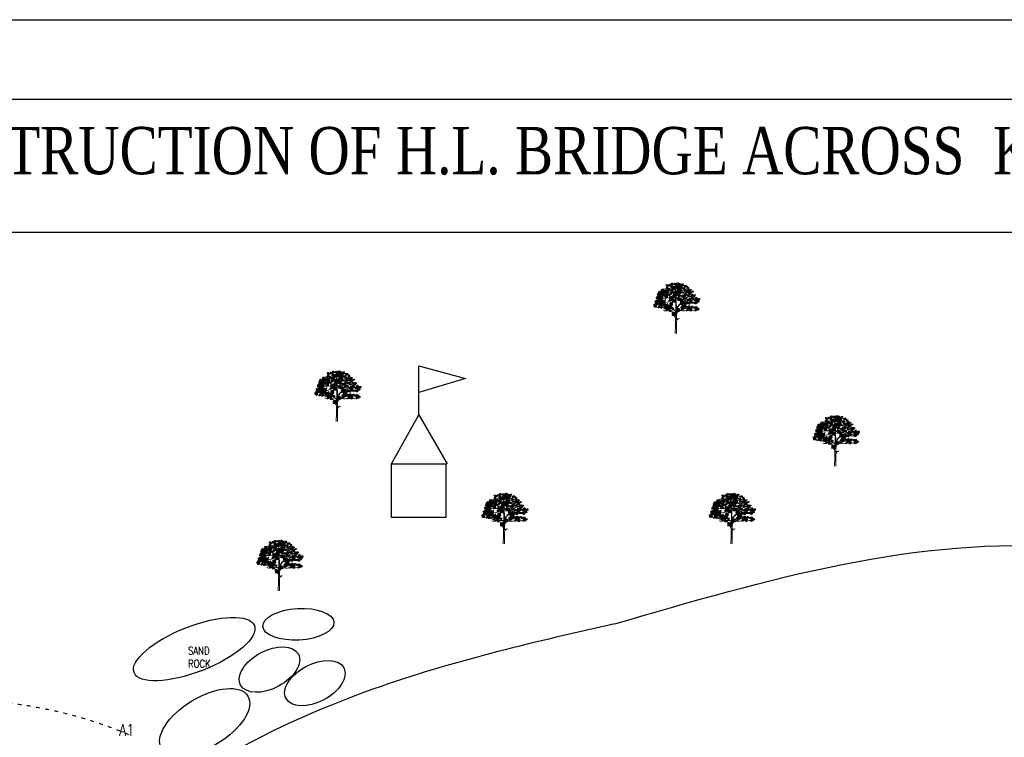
# Model space of a CAD drawing. Header units: metres. Extents: x 216814 to 266878, y -25598 to 10014.
# Tile 4 of 6: x 233265 to 245946, y -7116 to 2128. Entities that reach past the tile are written whole.
import ezdxf

# ---------------------------------------------------------------- set-up
doc = ezdxf.new("R2010")
doc.units = ezdxf.units.M
doc.header["$LTSCALE"] = 4
doc.linetypes.add('ACAD_ISO03W100', pattern=[30, 12, -18])
doc.layers.add('BLOCK', color=7, linetype='Continuous')
doc.styles.get("Standard").update_dxf_attribs({"font": 'romans.shx', "width": 0.8})

# ---------------------------------------------------------------- blocks, each defined once
blk = doc.blocks.new('TREE 34')
at = {"lineweight": 0}
for p, q in [((-0.6, 128.7), (-0.2, 155.6)), ((-1.4, 69), (-1.1, 82.5)), ((-0.5, 90.1), (-0.5, 116.2)), ((2.1, 55.8), (2.4, 94.5)), ((-1.6, 33.9), (-1.6, 59.8)), ((1.9, 37.9), (2, 47.6)), ((-2.8, -0.3), (-1.6, 33.9)), ((2.2, 0), (1.9, 37.9))]:
    blk.add_line(p, q, dxfattribs=at)
for centre, radius, start, end in [((-15.7, 203.5), 11.7, 235.5241, 320.3766), ((-15.5, 223.7), 27.1, 264.5916, 280.8658), ((-8.5, 199.8), 7.45, 243.8703, 326.2918), ((-8.4, 190.4), 7.88, 356.247, 72.2802), ((24.4, 175.7), 27.9, 133.1686, 189.9915), ((7, 211.6), 18.9, 258.1214, 304.5177), ((75.1, 91.3), 125.5, 121.2428, 124.6134), ((-59.8, 172.2), 18, 263.107, 325.9307), ((-45.9, 188.5), 14.4, 256.0893, 299.6309), ((-36.6, 194.5), 28.8, 245.3989, 290.842), ((-22.6, 203.7), 43.8, 240.8903, 299.1097), ((-38.4, 181.5), 12.3, 251.0161, 304.1863), ((-33.6, 193.7), 17.8, 242.9381, 301.838), ((-35.8, 208.3), 22.5, 266.11, 297.8626), ((-28.2, 179), 10.1, 237.0696, 318.7583), ((-21.3, 185.6), 13, 262.0394, 317.0655), ((-21.8, 144.8), 34.6, 64.7334, 87.901), ((27, 208.5), 45.6, 203.6553, 218.6919), ((-38.4, 156.1), 38.2, 359.1704, 38.6919), ((3, 204.4), 26.2, 257.7547, 296.5735), ((1.7, 159.8), 1, 79.3624, 180.5508), ((4990.7, 207.8), 4990.2, 180.5508, 181.04), ((16.5, 324.8), 164.7, 264.8992, 284.6328), ((26.4, 203.2), 31.9, 228.6482, 302.6303), ((15.1, 206), 30, 257.586, 302.5526), ((20, 209.3), 18.6, 245.4775, 305.7309), ((30.5, 222.5), 33.8, 255.5242, 288.8017), ((25.8, 204.2), 27.5, 267.49, 293.1373), ((-73.1, 144.6), 30.3, 244.2389, 286.556), ((-73.4, 152.1), 14, 250.2021, 308.7323), ((-67.8, 150), 19.9, 241.0091, 317.7336), ((-68.7, 165.5), 14, 250.2021, 308.7323), ((-63.1, 163.4), 19.9, 241.0091, 317.7336), ((-63.9, 137), 14, 250.2021, 308.7323), ((-58.3, 134.9), 19.9, 241.0091, 317.7336), ((-64.5, 158.8), 18, 263.107, 325.9307), ((-23.6, -97.5), 237.5, 88.4811, 99.2176), ((-55, 143.6), 18, 263.107, 325.9307), ((-42.5, 124.4), 29.6, 31.6187, 118.9747), ((-48.8, 193.2), 71.6, 267.3608, 303.8405), ((-41.5, 128.3), 14, 249.4854, 312.3715), ((-25.7, 116.2), 25.1, 0, 70.5263), ((-21.3, 117.8), 21.5, 29.0709, 70.3281), ((-1.6, 128.7), 1, 209.0709, 359.1704), ((6.2, 135), 5.73, 78.4569, 158.8398), ((190.5, 120.6), 189.2, 181.04, 185.5818), ((67.7, 59.4), 76.5, 111.4616, 146.3488), ((76.1, 51.2), 86.9, 108.76, 145.8766), ((21, 256), 116.2, 263.2467, 294.7656), ((30.3, 151.4), 18.2, 225.9442, 297.7811), ((43.9, 56.2), 67.6, 83.0751, 106.8733), ((55.3, 252.7), 120.1, 266.337, 283.2582), ((6.3, 256.8), 130.2, 288.76, 301.7673), ((65.2, 170.7), 51.7, 252.5261, 285.0848), ((58.8, 178.6), 55.7, 263.0751, 293.5339), ((73.4, 159.3), 36.7, 259.2798, 284.9662), ((86.2, 174.6), 43.5, 252.6896, 283.3881), ((84.7, 157.3), 21.6, 259.7355, 296.7827), ((-87, 137.3), 26.4, 267.7759, 297.7522), ((-69.2, 134), 31.3, 247.3071, 292.6929), ((-21.4, 142.4), 50.6, 218.9418, 279.8704), ((-36.7, 123.3), 18.4, 228.8435, 297.2433), ((-41.5, 104.6), 15.2, 241.7414, 306.739), ((-43.2, 120.9), 17.9, 260.731, 293.5265), ((-32.3, 119.7), 20.6, 247.0935, 300.6415), ((50.8, 200.5), 122.7, 226.6821, 242.0096), ((-11.5, 79.7), 13.4, 46.1212, 111.7519), ((-13, 66.8), 17.2, 45.7581, 94.2425), ((-11, 82.7), 10, 358.6496, 99.8704), ((-1.5, 90.1), 1, 226.1212, 0), ((3.2, 102.3), 1, 185.5818, 326.3488), ((16.9, 73.6), 14.7, 111.7868, 179.117), ((12.4, 94.4), 10, 145.8766, 179.4444), ((-21.3, 169.1), 88.2, 291.7868, 315.3595), ((27.3, 127.1), 38.3, 255.9668, 302.2234), ((34.5, 143.4), 44.9, 268.673, 289.9235), ((41.5, 115.2), 25.7, 267.4743, 305.5512), ((55.5, 119.3), 18.6, 241.3516, 296.6718), ((60.8, 136), 45.3, 267.4731, 296.6246), ((-12.8, 59.8), 12.9, 41.3506, 103.8538), ((-12.8, 59.8), 11.2, 0, 103.8538), ((-2.4, 69.1), 1, 221.3506, 358.6496), ((14.2, 46.7), 12.2, 91.4551, 175.6356), ((3.1, 55.8), 1, 179.4444, 320.6149), ((14.2, 46.7), 13.4, 106.8666, 140.6149)]:
    blk.add_arc(centre, radius, start, end, dxfattribs=at)
at = {"color": 0, "linetype": 'ByBlock', "lineweight": 0}
for centre, radius, start, end in [((-15.3, 192.7), 5.53, 50.2872, 147.8248), ((-16.5, 200), 5.65, 231.6169, 326.4952), ((-15.3, 188.9), 5.53, 50.2872, 147.8248), ((-2.6, 192), 5.65, 76.6118, 171.4901), ((-6.8, 198.2), 5.53, 255.2821, 352.8197), ((-3.1, 202.3), 5.65, 231.6169, 326.4952), ((0.8, 190.3), 5.65, 76.6118, 171.4901), ((-3.4, 196.5), 5.53, 255.2821, 352.8197), ((5.4, 189.5), 5.65, 76.6118, 171.4901), ((1.2, 195.7), 5.53, 255.2821, 352.8197), ((9.7, 193.9), 5.65, 76.6118, 171.4901), ((5.5, 200.1), 5.53, 255.2821, 352.8197), ((10.9, 190.3), 5.65, 76.6118, 171.4901), ((6.7, 196.5), 5.53, 255.2821, 352.8197), ((13.3, 191.9), 5.53, 17.2907, 114.8283), ((16.4, 198.8), 5.65, 198.6203, 293.4986), ((26.2, 190.6), 5.53, 50.2872, 147.8248), ((25, 198), 5.65, 231.6169, 326.4952), ((-68.1, 150.9), 5.65, 76.6118, 171.4901), ((-72.3, 157.1), 5.53, 255.2821, 352.8197), ((-67.5, 153.8), 5.53, 50.2872, 147.8248), ((-68.7, 161.2), 5.65, 231.6169, 326.4952), ((-66.1, 158.8), 5.53, 50.2872, 147.8248), ((-64.8, 155.3), 5.65, 76.6118, 171.4901), ((-64.8, 155.3), 5.65, 76.6118, 171.4901), ((-63.4, 160.2), 5.65, 76.6118, 171.4901), ((-63.4, 160.2), 5.65, 76.6118, 171.4901), ((-60.6, 169.3), 5.65, 198.6203, 293.4986), ((-60.2, 154.7), 5.65, 76.6118, 171.4901), ((-64.4, 160.9), 5.53, 255.2821, 352.8197), ((-58.8, 159.7), 5.65, 76.6118, 171.4901), ((-63, 165.8), 5.53, 255.2821, 352.8197), ((-58.2, 150.9), 5.65, 76.6118, 171.4901), ((-58.2, 150.9), 5.65, 76.6118, 171.4901), ((-55.4, 160), 5.65, 198.6203, 293.4986), ((-55.3, 151.4), 5.53, 50.2872, 147.8248), ((-56.4, 158.8), 5.65, 231.6169, 326.4952), ((-53.7, 150.3), 5.65, 76.6118, 171.4901), ((-57.8, 156.5), 5.53, 255.2821, 352.8197), ((-53.1, 168.7), 5.65, 76.6118, 171.4901), ((-57.3, 174.9), 5.53, 255.2821, 352.8197), ((-56, 164.6), 5.53, 17.2907, 114.8283), ((-53, 171.4), 5.65, 198.6203, 293.4986), ((-52.5, 152.9), 5.65, 76.6118, 171.4901), ((-52.5, 152.9), 5.65, 76.6118, 171.4901), ((-50.4, 159.6), 5.65, 76.6118, 171.4901), ((-54.6, 165.8), 5.53, 255.2821, 352.8197), ((-49.7, 161.9), 5.65, 198.6203, 293.4986), ((-49, 168.8), 5.65, 76.6118, 171.4901), ((-53.2, 175), 5.53, 255.2821, 352.8197), ((-49.8, 162.6), 5.53, 50.2872, 147.8248), ((-51, 169.9), 5.65, 231.6169, 326.4952), ((-48, 152.3), 5.65, 76.6118, 171.4901), ((-52.1, 158.5), 5.53, 255.2821, 352.8197), ((-47, 164), 5.65, 76.6118, 171.4901), ((-47, 164), 5.65, 76.6118, 171.4901), ((-47, 157.9), 5.65, 76.6118, 171.4901), ((-45.4, 155.9), 5.53, 50.2872, 147.8248), ((-46.5, 163.3), 5.65, 231.6169, 326.4952), ((-44.3, 173.1), 5.65, 198.6203, 293.4986), ((-42.5, 163.5), 5.65, 76.6118, 171.4901), ((-46.7, 169.7), 5.53, 255.2821, 352.8197), ((-37.8, 161), 5.65, 76.6118, 171.4901), ((-42, 167.2), 5.53, 255.2821, 352.8197), ((-37.2, 164), 5.53, 50.2872, 147.8248), ((-38.4, 171.4), 5.65, 231.6169, 326.4952), ((-36.7, 166.7), 5.53, 50.2872, 147.8248), ((-37.9, 174.1), 5.65, 231.6169, 326.4952), ((-34.4, 165.5), 5.65, 76.6118, 171.4901), ((-34.4, 165.5), 5.65, 76.6118, 171.4901), ((-34.5, 159.4), 5.65, 76.6118, 171.4901), ((-38.6, 165.5), 5.53, 255.2821, 352.8197), ((-35.1, 153.8), 5.53, 50.2872, 147.8248), ((-36.3, 161.2), 5.65, 231.6169, 326.4952), ((-35, 187.1), 5.53, 50.2872, 147.8248), ((-36.2, 194.5), 5.65, 231.6169, 326.4952), ((-34.5, 175.8), 5.53, 50.2872, 147.8248), ((-35.6, 183.2), 5.65, 231.6169, 326.4952), ((-36.2, 178.4), 5.53, 17.2907, 114.8283), ((-33.2, 185.2), 5.65, 198.6203, 293.4986), ((-29.9, 164.9), 5.65, 76.6118, 171.4901), ((-34.1, 171.1), 5.53, 255.2821, 352.8197), ((-29.8, 158.6), 5.65, 76.6118, 171.4901), ((-34, 164.8), 5.53, 255.2821, 352.8197), ((-30.4, 150.7), 5.53, 50.2872, 147.8248), ((-28.8, 184.1), 5.53, 50.2872, 147.8248), ((-30, 191.5), 5.65, 231.6169, 326.4952), ((-24.3, 169), 5.65, 76.6118, 171.4901), ((-28.5, 175.2), 5.53, 255.2821, 352.8197), ((-23.4, 171), 5.65, 76.6118, 171.4901), ((-23.3, 188.3), 5.53, 50.2872, 147.8248), ((-24.5, 195.6), 5.65, 231.6169, 326.4952), ((-21, 151.3), 5.53, 50.2872, 147.8248), ((-22.2, 158.7), 5.65, 231.6169, 326.4952), ((-17.9, 166.8), 5.65, 76.6118, 171.4901), ((-22.1, 173), 5.53, 255.2821, 352.8197), ((-19.7, 179.4), 5.53, 17.2907, 114.8283), ((-16.7, 186.2), 5.65, 198.6203, 293.4986), ((-18.8, 185.2), 5.53, 17.2907, 114.8283), ((-15.8, 192.1), 5.65, 198.6203, 293.4986), ((-15.5, 160.5), 5.65, 76.6118, 171.4901), ((-15.5, 160.5), 5.65, 76.6118, 171.4901), ((-19.7, 166.7), 5.53, 255.2821, 352.8197), ((-19.7, 166.7), 5.53, 255.2821, 352.8197), ((-15.7, 156.1), 5.53, 50.2872, 147.8248), ((-16.9, 163.5), 5.65, 231.6169, 326.4952), ((-16.5, 196.3), 5.65, 231.6169, 326.4952), ((-15.8, 162.7), 5.53, 17.2907, 114.8283), ((-12.8, 169.5), 5.65, 198.6203, 293.4986), ((-12, 172.8), 5.65, 76.6118, 171.4901), ((-16.2, 178.9), 5.53, 255.2821, 352.8197), ((-14.9, 168.6), 5.53, 17.2907, 114.8283), ((-11.8, 175.4), 5.65, 198.6203, 293.4986), ((-7.9, 172.9), 5.65, 76.6118, 171.4901), ((-12, 179), 5.53, 255.2821, 352.8197), ((-6.6, 180.9), 5.65, 76.6118, 171.4901), ((-10.8, 187.1), 5.53, 255.2821, 352.8197), ((-7.5, 157.5), 5.53, 50.2872, 147.8248), ((-8.7, 164.8), 5.65, 231.6169, 326.4952), ((-6.4, 179.4), 5.65, 76.6118, 171.4901), ((-10.6, 185.6), 5.53, 255.2821, 352.8197), ((-7, 189.7), 5.65, 231.6169, 326.4952), ((-4.7, 158.9), 5.65, 76.6118, 171.4901), ((-4.7, 158.9), 5.65, 76.6118, 171.4901), ((-4.7, 152.8), 5.65, 76.6118, 171.4901), ((-8.9, 159), 5.53, 255.2821, 352.8197), ((-3.1, 177.7), 5.65, 76.6118, 171.4901), ((-7.2, 183.9), 5.53, 255.2821, 352.8197), ((-2, 168), 5.65, 198.6203, 293.4986), ((-0.7, 163), 5.65, 76.6118, 171.4901), ((-4.9, 169.2), 5.53, 255.2821, 352.8197), ((-0.2, 158.4), 5.65, 76.6118, 171.4901), ((-4.4, 164.5), 5.53, 255.2821, 352.8197), ((-0.1, 152), 5.65, 76.6118, 171.4901), ((-4.3, 158.2), 5.53, 255.2821, 352.8197), ((0.3, 172.3), 5.65, 76.6118, 171.4901), ((-3.9, 178.5), 5.53, 255.2821, 352.8197), ((-2.9, 159.7), 5.65, 15.2344, 110.1127), ((0.5, 166.3), 5.53, 193.9048, 291.4424), ((1.5, 176.9), 5.65, 76.6118, 171.4901), ((-2.6, 183.1), 5.53, 255.2821, 352.8197), ((4.1, 184.9), 5.65, 76.6118, 171.4901), ((-0.1, 191.1), 5.53, 255.2821, 352.8197), ((4.6, 155.5), 5.65, 76.6118, 171.4901), ((0.4, 161.7), 5.53, 255.2821, 352.8197), ((1.9, 162.9), 5.65, 15.2344, 110.1127), ((5.4, 169.5), 5.53, 193.9048, 291.4424), ((5.9, 181.3), 5.65, 76.6118, 171.4901), ((1.7, 187.5), 5.53, 255.2821, 352.8197), ((3, 158), 5.65, 15.2344, 110.1127), ((6.4, 164.6), 5.53, 193.9048, 291.4424), ((7.9, 175.7), 5.65, 76.6118, 171.4901), ((3.7, 181.9), 5.53, 255.2821, 352.8197), ((8.2, 175), 5.65, 76.6118, 171.4901), ((8.2, 175), 5.65, 76.6118, 171.4901), ((4, 181.2), 5.53, 255.2821, 352.8197), ((4, 181.2), 5.53, 255.2821, 352.8197), ((8.7, 177.7), 5.65, 76.6118, 171.4901), ((11.3, 167.2), 5.65, 76.6118, 171.4901), ((7.1, 173.4), 5.53, 255.2821, 352.8197), ((7.9, 161.2), 5.65, 15.2344, 110.1127), ((11.3, 167.8), 5.53, 193.9048, 291.4424), ((8.5, 179.9), 5.53, 17.2907, 114.8283), ((11.5, 186.7), 5.65, 198.6203, 293.4986), ((12.3, 182.5), 5.65, 76.6118, 171.4901), ((8.1, 188.7), 5.53, 255.2821, 352.8197), ((12.7, 183.8), 5.65, 76.6118, 171.4901), ((12.7, 183.8), 5.65, 76.6118, 171.4901), ((8.5, 190), 5.53, 255.2821, 352.8197), ((8.5, 190), 5.53, 255.2821, 352.8197), ((9.4, 179.4), 5.53, 17.2907, 114.8283), ((12.4, 186.3), 5.65, 198.6203, 293.4986), ((10.7, 177.5), 5.65, 231.6169, 326.4952), ((14.3, 173.5), 5.65, 76.6118, 171.4901), ((10.1, 179.7), 5.53, 255.2821, 352.8197), ((14.6, 165.5), 5.65, 76.6118, 171.4901), ((10.5, 171.7), 5.53, 255.2821, 352.8197), ((11.9, 153.9), 5.65, 15.2344, 110.1127), ((15.3, 160.5), 5.53, 193.9048, 291.4424), ((12.4, 186.1), 5.53, 17.2907, 114.8283), ((15.5, 192.9), 5.65, 198.6203, 293.4986), ((12, 150.1), 5.65, 15.2344, 110.1127), ((16.6, 167.2), 5.65, 76.6118, 171.4901), ((16.6, 167.2), 5.65, 76.6118, 171.4901), ((12.5, 173.4), 5.53, 255.2821, 352.8197), ((12.5, 173.4), 5.53, 255.2821, 352.8197), ((15.8, 157.9), 5.65, 15.2344, 110.1127), ((19.3, 164.5), 5.53, 193.9048, 291.4424), ((16.4, 169.4), 5.53, 17.2907, 114.8283), ((19.4, 176.2), 5.65, 198.6203, 293.4986), ((20.2, 179.5), 5.65, 76.6118, 171.4901), ((16, 185.6), 5.53, 255.2821, 352.8197), ((17.3, 175.3), 5.53, 17.2907, 114.8283), ((20.3, 182.1), 5.65, 198.6203, 293.4986), ((19, 163.4), 5.65, 15.2344, 110.1127), ((22.4, 170.1), 5.53, 193.9048, 291.4424), ((20.5, 159), 5.65, 15.2344, 110.1127), ((24, 165.6), 5.53, 193.9048, 291.4424), ((24.3, 179.6), 5.65, 76.6118, 171.4901), ((20.1, 185.7), 5.53, 255.2821, 352.8197), ((25.5, 187.6), 5.65, 76.6118, 171.4901), ((21.4, 193.8), 5.53, 255.2821, 352.8197), ((26.4, 157.3), 5.65, 15.2344, 110.1127), ((29.9, 163.9), 5.53, 193.9048, 291.4424), ((33.1, 174.7), 5.53, 50.2872, 147.8248), ((32, 182), 5.65, 231.6169, 326.4952), ((34, 169.1), 5.53, 50.2872, 147.8248), ((32.9, 176.5), 5.65, 231.6169, 326.4952), ((36, 163.4), 5.53, 50.2872, 147.8248), ((34.9, 170.7), 5.65, 231.6169, 326.4952), ((36.6, 181.9), 5.53, 50.2872, 147.8248), ((35.4, 189.3), 5.65, 231.6169, 326.4952), ((38.5, 151.6), 5.65, 76.6118, 171.4901), ((41.7, 181.9), 5.53, 50.2872, 147.8248), ((40.5, 189.3), 5.65, 231.6169, 326.4952), ((43.1, 157.2), 5.65, 76.6118, 171.4901), ((43.1, 157.2), 5.65, 76.6118, 171.4901), ((38.9, 163.3), 5.53, 255.2821, 352.8197), ((38.9, 163.3), 5.53, 255.2821, 352.8197), ((44.2, 164.7), 5.53, 50.2872, 147.8248), ((43.1, 172.1), 5.65, 231.6169, 326.4952), ((47.4, 177.5), 5.53, 50.2872, 147.8248), ((46.2, 184.9), 5.65, 231.6169, 326.4952), ((49.4, 171.6), 5.53, 50.2872, 147.8248), ((48.2, 179), 5.65, 231.6169, 326.4952), ((50.5, 164.3), 5.53, 50.2872, 147.8248), ((49.3, 171.7), 5.65, 231.6169, 326.4952), ((48.2, 158.2), 5.65, 15.2344, 110.1127), ((51.6, 164.8), 5.53, 193.9048, 291.4424), ((54.6, 161.2), 5.53, 50.2872, 147.8248), ((53.4, 168.6), 5.65, 231.6169, 326.4952), ((57.9, 152.6), 5.53, 50.2872, 147.8248), ((56.7, 160), 5.65, 231.6169, 326.4952), ((58.4, 168), 5.53, 50.2872, 147.8248), ((57.2, 175.4), 5.65, 231.6169, 326.4952), ((60, 158), 5.53, 50.2872, 147.8248), ((58.8, 165.4), 5.65, 231.6169, 326.4952), ((66.6, 161.1), 5.53, 50.2872, 147.8248), ((65.5, 168.5), 5.65, 231.6169, 326.4952), ((-78.5, 118.9), 5.65, 198.6203, 293.4986), ((-78.8, 123.2), 5.53, 50.2872, 147.8248), ((-80, 130.5), 5.65, 231.6169, 326.4952), ((-76, 124.6), 5.65, 76.6118, 171.4901), ((-76, 124.6), 5.65, 76.6118, 171.4901), ((-76, 118.5), 5.65, 76.6118, 171.4901), ((-80.2, 124.7), 5.53, 255.2821, 352.8197), ((-73.3, 133.7), 5.65, 198.6203, 293.4986), ((-72.9, 137.5), 5.65, 76.6118, 171.4901), ((-77.1, 143.7), 5.53, 255.2821, 352.8197), ((-71.5, 124.1), 5.65, 76.6118, 171.4901), ((-75.7, 130.3), 5.53, 255.2821, 352.8197), ((-71.4, 117.7), 5.65, 76.6118, 171.4901), ((-75.6, 123.9), 5.53, 255.2821, 352.8197), ((-72.3, 140.5), 5.53, 50.2872, 147.8248), ((-73.4, 147.8), 5.65, 231.6169, 326.4952), ((-69.5, 141.9), 5.65, 76.6118, 171.4901), ((-69.5, 141.9), 5.65, 76.6118, 171.4901), ((-69.5, 135.8), 5.65, 76.6118, 171.4901), ((-73.7, 142), 5.53, 255.2821, 352.8197), ((-69, 113.2), 5.65, 76.6118, 171.4901), ((-73.2, 119.4), 5.53, 255.2821, 352.8197), ((-70.7, 126.4), 5.53, 17.2907, 114.8283), ((-66.2, 130.4), 5.65, 76.6118, 171.4901), ((-70.3, 136.6), 5.53, 255.2821, 352.8197), ((-64.9, 141.4), 5.65, 76.6118, 171.4901), ((-69.1, 147.6), 5.53, 255.2821, 352.8197), ((-64.9, 135), 5.65, 76.6118, 171.4901), ((-69.1, 141.2), 5.53, 255.2821, 352.8197), ((-64.8, 149.2), 5.65, 76.6118, 171.4901), ((-68.9, 155.4), 5.53, 255.2821, 352.8197), ((-63.4, 122.3), 5.65, 76.6118, 171.4901), ((-67.6, 128.5), 5.53, 255.2821, 352.8197), ((-65.8, 113.9), 5.53, 17.2907, 114.8283), ((-62.7, 120.7), 5.65, 198.6203, 293.4986), ((-62.8, 125.3), 5.53, 50.2872, 147.8248), ((-63.9, 132.7), 5.65, 231.6169, 326.4952), ((-61.4, 143.8), 5.65, 76.6118, 171.4901), ((-65.6, 150), 5.53, 255.2821, 352.8197), ((-60.6, 135.1), 5.65, 76.6118, 171.4901), ((-64.8, 141.3), 5.53, 255.2821, 352.8197), ((-60.2, 148.4), 5.65, 76.6118, 171.4901), ((-64.3, 154.6), 5.53, 255.2821, 352.8197), ((-61, 149.4), 5.53, 50.2872, 147.8248), ((-62.1, 156.8), 5.65, 231.6169, 326.4952), ((-60, 126.8), 5.65, 76.6118, 171.4901), ((-60, 126.8), 5.65, 76.6118, 171.4901), ((-60, 120.7), 5.65, 76.6118, 171.4901), ((-64.2, 126.8), 5.53, 255.2821, 352.8197), ((-60, 138), 5.53, 50.2872, 147.8248), ((-61.2, 145.4), 5.65, 231.6169, 326.4952), ((-58.2, 144.8), 5.65, 76.6118, 171.4901), ((-62.4, 151), 5.53, 255.2821, 352.8197), ((-57.3, 139.5), 5.65, 76.6118, 171.4901), ((-57.3, 139.5), 5.65, 76.6118, 171.4901), ((-57.3, 133.4), 5.65, 76.6118, 171.4901), ((-61.4, 139.6), 5.53, 255.2821, 352.8197), ((-56.7, 115.2), 5.65, 76.6118, 171.4901), ((-60.8, 121.4), 5.53, 255.2821, 352.8197), ((-55.9, 148.4), 5.65, 76.6118, 171.4901), ((-60.1, 154.6), 5.53, 255.2821, 352.8197), ((-55.4, 126.2), 5.65, 76.6118, 171.4901), ((-59.6, 132.4), 5.53, 255.2821, 352.8197), ((-55.4, 119.9), 5.65, 76.6118, 171.4901), ((-59.6, 126.1), 5.53, 255.2821, 352.8197), ((-54.7, 113.1), 5.65, 76.6118, 171.4901), ((-58.8, 119.3), 5.53, 255.2821, 352.8197), ((-54.5, 148.5), 5.65, 198.6203, 293.4986), ((-53.6, 144), 5.65, 76.6118, 171.4901), ((-57.8, 150.2), 5.53, 255.2821, 352.8197), ((-52.7, 138.9), 5.65, 76.6118, 171.4901), ((-56.9, 145.1), 5.53, 255.2821, 352.8197), ((-52.7, 132.6), 5.65, 76.6118, 171.4901), ((-56.8, 138.8), 5.53, 255.2821, 352.8197), ((-52.5, 146.8), 5.65, 76.6118, 171.4901), ((-56.7, 152.9), 5.53, 255.2821, 352.8197), ((-51.1, 119.9), 5.65, 76.6118, 171.4901), ((-55.3, 126.1), 5.53, 255.2821, 352.8197), ((-50.5, 122.9), 5.53, 50.2872, 147.8248), ((-51.7, 130.2), 5.65, 231.6169, 326.4952), ((-47.9, 146), 5.65, 76.6118, 171.4901), ((-52.1, 152.2), 5.53, 255.2821, 352.8197), ((-47.8, 124.3), 5.65, 76.6118, 171.4901), ((-47.8, 124.3), 5.65, 76.6118, 171.4901), ((-47.8, 118.2), 5.65, 76.6118, 171.4901), ((-51.9, 124.4), 5.53, 255.2821, 352.8197), ((-45, 133.4), 5.65, 198.6203, 293.4986), ((-44.4, 112.8), 5.65, 76.6118, 171.4901), ((-48.6, 119), 5.53, 255.2821, 352.8197), ((-43.2, 123.8), 5.65, 76.6118, 171.4901), ((-47.4, 129.9), 5.53, 255.2821, 352.8197), ((-43.2, 117.4), 5.65, 76.6118, 171.4901), ((-47.3, 123.6), 5.53, 255.2821, 352.8197), ((-41, 144), 5.53, 50.2872, 147.8248), ((-42.2, 151.4), 5.65, 231.6169, 326.4952), ((-38.2, 145.5), 5.65, 76.6118, 171.4901), ((-38.2, 145.5), 5.65, 76.6118, 171.4901), ((-38.2, 139.4), 5.65, 76.6118, 171.4901), ((-42.4, 145.5), 5.53, 255.2821, 352.8197), ((-35.5, 154.5), 5.65, 198.6203, 293.4986), ((-33.7, 144.9), 5.65, 76.6118, 171.4901), ((-37.9, 151.1), 5.53, 255.2821, 352.8197), ((-33.6, 138.6), 5.65, 76.6118, 171.4901), ((-37.8, 144.8), 5.53, 255.2821, 352.8197), ((-31.6, 158.1), 5.65, 231.6169, 326.4952), ((-25.7, 149.5), 5.53, 50.2872, 147.8248), ((-26.8, 156.9), 5.65, 231.6169, 326.4952), ((-22.6, 127.6), 5.65, 76.6118, 171.4901), ((-26.7, 133.8), 5.53, 255.2821, 352.8197), ((-21.4, 139.1), 5.53, 50.2872, 147.8248), ((-21.4, 139.1), 5.53, 50.2872, 147.8248), ((-22.5, 146.4), 5.65, 231.6169, 326.4952), ((-22.5, 146.4), 5.65, 231.6169, 326.4952), ((-21, 114.5), 5.53, 50.2872, 147.8248), ((-22.1, 121.9), 5.65, 231.6169, 326.4952), ((-20.8, 135.6), 5.53, 50.2872, 147.8248), ((-22, 143), 5.65, 231.6169, 326.4952), ((-18.6, 140.5), 5.65, 76.6118, 171.4901), ((-18.6, 140.5), 5.65, 76.6118, 171.4901), ((-18.6, 140.5), 5.65, 76.6118, 171.4901), ((-18.6, 140.5), 5.65, 76.6118, 171.4901), ((-18.6, 134.4), 5.65, 76.6118, 171.4901), ((-18.6, 134.4), 5.65, 76.6118, 171.4901), ((-22.8, 140.6), 5.53, 255.2821, 352.8197), ((-22.8, 140.6), 5.53, 255.2821, 352.8197), ((-18.2, 115.9), 5.65, 76.6118, 171.4901), ((-18.2, 115.9), 5.65, 76.6118, 171.4901), ((-18, 126.9), 5.65, 76.6118, 171.4901), ((-22.1, 133), 5.53, 255.2821, 352.8197), ((-15.8, 149.6), 5.65, 198.6203, 293.4986), ((-15.8, 149.6), 5.65, 198.6203, 293.4986), ((-15.4, 125), 5.65, 198.6203, 293.4986), ((-14.1, 140), 5.65, 76.6118, 171.4901), ((-14.1, 140), 5.65, 76.6118, 171.4901), ((-18.2, 146.1), 5.53, 255.2821, 352.8197), ((-18.2, 146.1), 5.53, 255.2821, 352.8197), ((-14, 133.6), 5.65, 76.6118, 171.4901), ((-14, 133.6), 5.65, 76.6118, 171.4901), ((-18.2, 139.8), 5.53, 255.2821, 352.8197), ((-18.2, 139.8), 5.53, 255.2821, 352.8197), ((-13.7, 115.4), 5.65, 76.6118, 171.4901), ((-17.8, 121.6), 5.53, 255.2821, 352.8197), ((-11.4, 127.5), 5.53, 50.2872, 147.8248), ((-12.6, 134.9), 5.65, 231.6169, 326.4952), ((-10.5, 144), 5.53, 50.2872, 147.8248), ((-11.7, 151.4), 5.65, 231.6169, 326.4952), ((-8.7, 129), 5.65, 76.6118, 171.4901), ((-8.7, 129), 5.65, 76.6118, 171.4901), ((-8.7, 122.9), 5.65, 76.6118, 171.4901), ((-12.8, 129), 5.53, 255.2821, 352.8197), ((-7.8, 145.5), 5.65, 76.6118, 171.4901), ((-7.8, 145.5), 5.65, 76.6118, 171.4901), ((-7.8, 139.4), 5.65, 76.6118, 171.4901), ((-12, 145.5), 5.53, 255.2821, 352.8197), ((-5.9, 138), 5.65, 198.6203, 293.4986), ((-5, 154.5), 5.65, 198.6203, 293.4986), ((-4.1, 128.4), 5.65, 76.6118, 171.4901), ((-8.3, 134.6), 5.53, 255.2821, 352.8197), ((-4.1, 122.1), 5.65, 76.6118, 171.4901), ((-8.2, 128.3), 5.53, 255.2821, 352.8197), ((-3.2, 144.9), 5.65, 76.6118, 171.4901), ((-7.4, 151.1), 5.53, 255.2821, 352.8197), ((-3.2, 138.6), 5.65, 76.6118, 171.4901), ((-7.4, 144.8), 5.53, 255.2821, 352.8197), ((6.9, 149.1), 5.65, 76.6118, 171.4901), ((6.9, 149.1), 5.65, 76.6118, 171.4901), ((2.7, 155.3), 5.53, 255.2821, 352.8197), ((2.7, 155.3), 5.53, 255.2821, 352.8197), ((9, 134.4), 5.53, 50.2872, 147.8248), ((7.8, 141.8), 5.65, 231.6169, 326.4952), ((11.8, 135.9), 5.65, 76.6118, 171.4901), ((11.8, 135.9), 5.65, 76.6118, 171.4901), ((11.8, 129.8), 5.65, 76.6118, 171.4901), ((7.6, 136), 5.53, 255.2821, 352.8197), ((8.9, 144.6), 5.65, 15.2344, 110.1127), ((12.3, 151.2), 5.53, 193.9048, 291.4424), ((14.5, 145), 5.65, 198.6203, 293.4986), ((15.4, 156.8), 5.53, 193.9048, 291.4424), ((16.3, 135.3), 5.65, 76.6118, 171.4901), ((12.1, 141.5), 5.53, 255.2821, 352.8197), ((16.4, 129), 5.65, 76.6118, 171.4901), ((12.2, 135.2), 5.53, 255.2821, 352.8197), ((13.5, 145.7), 5.65, 15.2344, 110.1127), ((17, 152.4), 5.53, 193.9048, 291.4424), ((19.4, 126.6), 5.53, 50.2872, 147.8248), ((18.3, 134), 5.65, 231.6169, 326.4952), ((22.2, 128.1), 5.65, 76.6118, 171.4901), ((22.2, 128.1), 5.65, 76.6118, 171.4901), ((22.2, 122), 5.65, 76.6118, 171.4901), ((18, 128.2), 5.53, 255.2821, 352.8197), ((19.4, 144), 5.65, 15.2344, 110.1127), ((22.9, 150.7), 5.53, 193.9048, 291.4424), ((19.9, 116.8), 5.65, 15.2344, 110.1127), ((23.3, 123.5), 5.53, 193.9048, 291.4424), ((25, 137.2), 5.65, 198.6203, 293.4986), ((26.7, 127.5), 5.65, 76.6118, 171.4901), ((22.6, 133.7), 5.53, 255.2821, 352.8197), ((26.8, 121.2), 5.65, 76.6118, 171.4901), ((22.6, 127.4), 5.53, 255.2821, 352.8197), ((27.3, 112.6), 5.65, 76.6118, 171.4901), ((23.2, 118.8), 5.53, 255.2821, 352.8197), ((24.4, 144.1), 5.65, 15.2344, 110.1127), ((27.8, 150.7), 5.53, 193.9048, 291.4424), ((24.7, 120), 5.65, 15.2344, 110.1127), ((28.2, 126.6), 5.53, 193.9048, 291.4424), ((25.8, 115.1), 5.65, 15.2344, 110.1127), ((29.2, 121.8), 5.53, 193.9048, 291.4424), ((31.8, 139.8), 5.65, 76.6118, 171.4901), ((27.6, 146), 5.53, 255.2821, 352.8197), ((29.2, 147.2), 5.65, 15.2344, 110.1127), ((32.6, 153.9), 5.53, 193.9048, 291.4424), ((30.3, 142.4), 5.65, 15.2344, 110.1127), ((33.7, 149), 5.53, 193.9048, 291.4424), ((34.2, 133.5), 5.65, 76.6118, 171.4901), ((34.2, 133.5), 5.65, 76.6118, 171.4901), ((30, 139.7), 5.53, 255.2821, 352.8197), ((30, 139.7), 5.53, 255.2821, 352.8197), ((30.6, 118.3), 5.65, 15.2344, 110.1127), ((34.1, 124.9), 5.53, 193.9048, 291.4424), ((34.7, 111), 5.65, 15.2344, 110.1127), ((35.1, 145.5), 5.65, 15.2344, 110.1127), ((38.5, 152.2), 5.53, 193.9048, 291.4424), ((38.6, 115), 5.65, 15.2344, 110.1127), ((42.1, 121.7), 5.53, 193.9048, 291.4424), ((42, 148.5), 5.53, 50.2872, 147.8248), ((40.8, 155.9), 5.65, 231.6169, 326.4952), ((39.3, 134.5), 5.65, 15.2344, 110.1127), ((42.7, 141.1), 5.53, 193.9048, 291.4424), ((41.8, 120.5), 5.65, 15.2344, 110.1127), ((45.2, 127.2), 5.53, 193.9048, 291.4424), ((43.3, 116.1), 5.65, 15.2344, 110.1127), ((46.8, 122.8), 5.53, 193.9048, 291.4424), ((46.7, 128.4), 5.65, 15.2344, 110.1127), ((50.1, 135), 5.53, 193.9048, 291.4424), ((50.2, 149.8), 5.53, 50.2872, 147.8248), ((49, 157.2), 5.65, 231.6169, 326.4952), ((50.2, 143.7), 5.53, 50.2872, 147.8248), ((49, 151.1), 5.65, 231.6169, 326.4952), ((49.2, 114.4), 5.65, 15.2344, 110.1127), ((52.7, 121.1), 5.53, 193.9048, 291.4424), ((54.9, 126.6), 5.53, 50.2872, 147.8248), ((53.7, 134), 5.65, 231.6169, 326.4952), ((55.8, 133.7), 5.53, 50.2872, 147.8248), ((54.6, 141.1), 5.65, 231.6169, 326.4952), ((57.6, 128.1), 5.65, 76.6118, 171.4901), ((57.6, 128.1), 5.65, 76.6118, 171.4901), ((57.6, 121.9), 5.65, 76.6118, 171.4901), ((53.5, 128.1), 5.53, 255.2821, 352.8197), ((60.4, 137.1), 5.65, 198.6203, 293.4986), ((60.5, 143.7), 5.53, 50.2872, 147.8248), ((59.3, 151.1), 5.65, 231.6169, 326.4952), ((62.2, 127.5), 5.65, 76.6118, 171.4901), ((58, 133.7), 5.53, 255.2821, 352.8197), ((62.2, 121.2), 5.65, 76.6118, 171.4901), ((58.1, 127.4), 5.53, 255.2821, 352.8197), ((64.9, 136.9), 5.65, 76.6118, 171.4901), ((60.7, 143.1), 5.53, 255.2821, 352.8197), ((65.6, 148.5), 5.53, 50.2872, 147.8248), ((64.4, 155.9), 5.65, 231.6169, 326.4952), ((67.3, 130.5), 5.65, 76.6118, 171.4901), ((67.3, 130.5), 5.65, 76.6118, 171.4901), ((63.1, 136.7), 5.53, 255.2821, 352.8197), ((63.1, 136.7), 5.53, 255.2821, 352.8197), ((67, 132.8), 5.53, 17.2907, 114.8283), ((70, 139.6), 5.65, 198.6203, 293.4986), ((71.3, 141.9), 5.53, 50.2872, 147.8248), ((70.1, 149.3), 5.65, 231.6169, 326.4952), ((74.4, 147.5), 5.53, 50.2872, 147.8248), ((73.2, 154.9), 5.65, 231.6169, 326.4952), ((77.2, 128.8), 5.65, 76.6118, 171.4901), ((73.1, 135), 5.53, 255.2821, 352.8197), ((78.1, 130.8), 5.65, 76.6118, 171.4901), ((78.7, 117.2), 5.65, 76.6118, 171.4901), ((74.6, 123.4), 5.53, 255.2821, 352.8197), ((78.2, 127.5), 5.65, 231.6169, 326.4952), ((77.8, 133), 5.53, 17.2907, 114.8283), ((80.9, 139.8), 5.65, 198.6203, 293.4986), ((81.7, 135.5), 5.65, 76.6118, 171.4901), ((77.5, 141.7), 5.53, 255.2821, 352.8197), ((78.8, 132.5), 5.53, 17.2907, 114.8283), ((81.8, 139.3), 5.65, 198.6203, 293.4986), ((82.1, 136.9), 5.65, 76.6118, 171.4901), ((82.1, 136.9), 5.65, 76.6118, 171.4901), ((77.9, 143.1), 5.53, 255.2821, 352.8197), ((77.9, 143.1), 5.53, 255.2821, 352.8197), ((82.1, 115.5), 5.65, 76.6118, 171.4901), ((77.9, 121.7), 5.53, 255.2821, 352.8197), ((83.7, 126.6), 5.65, 76.6118, 171.4901), ((79.5, 132.8), 5.53, 255.2821, 352.8197), ((86, 120.3), 5.65, 76.6118, 171.4901), ((86, 120.3), 5.65, 76.6118, 171.4901), ((81.8, 126.5), 5.53, 255.2821, 352.8197), ((81.8, 126.5), 5.53, 255.2821, 352.8197), ((85.8, 122.5), 5.53, 17.2907, 114.8283), ((88.8, 129.3), 5.65, 198.6203, 293.4986), ((89.6, 132.5), 5.65, 76.6118, 171.4901), ((85.4, 138.7), 5.53, 255.2821, 352.8197), ((86.7, 128.4), 5.53, 17.2907, 114.8283), ((89.7, 135.2), 5.65, 198.6203, 293.4986), ((93.7, 132.6), 5.65, 76.6118, 171.4901), ((89.5, 138.8), 5.53, 255.2821, 352.8197), ((-84, 108.4), 5.53, 50.2872, 147.8248), ((-85.2, 115.8), 5.65, 231.6169, 326.4952), ((-81.2, 109.9), 5.65, 76.6118, 171.4901), ((-81.2, 109.9), 5.65, 76.6118, 171.4901), ((-81.3, 103.8), 5.65, 76.6118, 171.4901), ((-85.4, 109.9), 5.53, 255.2821, 352.8197), ((-76.7, 109.3), 5.65, 76.6118, 171.4901), ((-80.9, 115.5), 5.53, 255.2821, 352.8197), ((-76.7, 103), 5.65, 76.6118, 171.4901), ((-80.8, 109.2), 5.53, 255.2821, 352.8197), ((-65.2, 100.2), 5.65, 76.6118, 171.4901), ((-69.4, 106.4), 5.53, 255.2821, 352.8197), ((-63.9, 104.6), 5.65, 76.6118, 171.4901), ((-68, 110.8), 5.53, 255.2821, 352.8197), ((-63.2, 107.6), 5.53, 50.2872, 147.8248), ((-64.4, 115), 5.65, 231.6169, 326.4952), ((-60.9, 98.1), 5.65, 15.2344, 110.1127), ((-57.4, 104.8), 5.53, 193.9048, 291.4424), ((-55.9, 108.5), 5.65, 76.6118, 171.4901), ((-60.1, 114.7), 5.53, 255.2821, 352.8197), ((-52.2, 107.1), 5.65, 76.6118, 171.4901), ((-56.4, 113.3), 5.53, 255.2821, 352.8197), ((-54.9, 108.8), 5.53, 17.2907, 114.8283), ((-51.9, 115.6), 5.65, 198.6203, 293.4986), ((-42.7, 104.5), 5.65, 76.6118, 171.4901), ((-46.9, 110.7), 5.53, 255.2821, 352.8197), ((-42.1, 107.5), 5.53, 50.2872, 147.8248), ((-43.3, 114.8), 5.65, 231.6169, 326.4952), ((-39.4, 108.9), 5.65, 76.6118, 171.4901), ((-39.4, 108.9), 5.65, 76.6118, 171.4901), ((-42.7, 99), 5.65, 15.2344, 110.1127), ((-39.2, 105.6), 5.53, 193.9048, 291.4424), ((-36.6, 118), 5.65, 198.6203, 293.4986), ((-35.2, 94.7), 5.65, 76.6118, 171.4901), ((-39.4, 100.9), 5.53, 255.2821, 352.8197), ((-34.8, 108.4), 5.65, 76.6118, 171.4901), ((-39, 114.6), 5.53, 255.2821, 352.8197), ((-37.8, 102.1), 5.65, 15.2344, 110.1127), ((-34.4, 108.8), 5.53, 193.9048, 291.4424), ((-36.8, 97.3), 5.65, 15.2344, 110.1127), ((-33.3, 103.9), 5.53, 193.9048, 291.4424), ((-32.9, 88.4), 5.65, 76.6118, 171.4901), ((-32.9, 88.4), 5.65, 76.6118, 171.4901), ((-37, 94.6), 5.53, 255.2821, 352.8197), ((-37, 94.6), 5.53, 255.2821, 352.8197), ((-28.5, 106.5), 5.65, 76.6118, 171.4901), ((-32.7, 112.7), 5.53, 255.2821, 352.8197), ((-31.9, 100.4), 5.65, 15.2344, 110.1127), ((-28.5, 107.1), 5.53, 193.9048, 291.4424), ((-29.1, 116.8), 5.65, 231.6169, 326.4952), ((-25.1, 104.8), 5.65, 76.6118, 171.4901), ((-29.3, 111), 5.53, 255.2821, 352.8197), ((-27.9, 93.2), 5.65, 15.2344, 110.1127), ((-24.5, 99.8), 5.53, 193.9048, 291.4424), ((-27.8, 89.4), 5.65, 15.2344, 110.1127), ((-24.3, 96), 5.53, 193.9048, 291.4424), ((-26.2, 85), 5.65, 15.2344, 110.1127), ((-22.8, 91.6), 5.53, 193.9048, 291.4424), ((-23.9, 97.2), 5.65, 15.2344, 110.1127), ((-20.5, 103.8), 5.53, 193.9048, 291.4424), ((-18.2, 109.8), 5.65, 76.6118, 171.4901), ((-22.4, 116), 5.53, 255.2821, 352.8197), ((-20.8, 102.7), 5.65, 15.2344, 110.1127), ((-17.3, 109.3), 5.53, 193.9048, 291.4424), ((-20.3, 83.3), 5.65, 15.2344, 110.1127), ((-19.2, 98.3), 5.65, 15.2344, 110.1127), ((-15.8, 104.9), 5.53, 193.9048, 291.4424), ((-13.6, 109.1), 5.65, 76.6118, 171.4901), ((-17.8, 115.2), 5.53, 255.2821, 352.8197), ((-11.4, 75.8), 5.53, 50.2872, 147.8248), ((-12.6, 83.2), 5.65, 231.6169, 326.4952), ((-13.3, 96.6), 5.65, 15.2344, 110.1127), ((-9.9, 103.2), 5.53, 193.9048, 291.4424), ((-8.7, 77.3), 5.65, 76.6118, 171.4901), ((-8.7, 77.3), 5.65, 76.6118, 171.4901), ((-5.9, 86.4), 5.65, 198.6203, 293.4986), ((-4.1, 76.7), 5.65, 76.6118, 171.4901), ((-8.3, 82.9), 5.53, 255.2821, 352.8197), ((7.3, 91), 5.53, 50.2872, 147.8248), ((6.1, 98.4), 5.65, 231.6169, 326.4952), ((10, 92.5), 5.65, 76.6118, 171.4901), ((10, 92.5), 5.65, 76.6118, 171.4901), ((10, 86.4), 5.65, 76.6118, 171.4901), ((5.8, 92.6), 5.53, 255.2821, 352.8197), ((12.8, 101.6), 5.65, 198.6203, 293.4986), ((14.6, 91.9), 5.65, 76.6118, 171.4901), ((10.4, 98.1), 5.53, 255.2821, 352.8197), ((14.6, 85.6), 5.65, 76.6118, 171.4901), ((10.4, 91.8), 5.53, 255.2821, 352.8197), ((22.9, 98.9), 5.53, 50.2872, 147.8248), ((21.7, 106.2), 5.65, 231.6169, 326.4952), ((25.7, 100.3), 5.65, 76.6118, 171.4901), ((25.7, 100.3), 5.65, 76.6118, 171.4901), ((25.7, 94.2), 5.65, 76.6118, 171.4901), ((21.5, 100.4), 5.53, 255.2821, 352.8197), ((28.4, 109.4), 5.65, 198.6203, 293.4986), ((29.7, 106.2), 5.65, 76.6118, 171.4901), ((29.7, 106.2), 5.65, 76.6118, 171.4901), ((25.5, 112.4), 5.53, 255.2821, 352.8197), ((25.5, 112.4), 5.53, 255.2821, 352.8197), ((30.2, 99.8), 5.65, 76.6118, 171.4901), ((26, 105.9), 5.53, 255.2821, 352.8197), ((30.3, 93.4), 5.65, 76.6118, 171.4901), ((26.1, 99.6), 5.53, 255.2821, 352.8197), ((31.6, 101.7), 5.65, 15.2344, 110.1127), ((35.1, 108.4), 5.53, 193.9048, 291.4424), ((38.1, 117.7), 5.53, 193.9048, 291.4424), ((34.8, 107.3), 5.65, 15.2344, 110.1127), ((38.2, 113.9), 5.53, 193.9048, 291.4424), ((36.3, 102.8), 5.65, 15.2344, 110.1127), ((39.8, 109.5), 5.53, 193.9048, 291.4424), ((42.2, 101.1), 5.65, 15.2344, 110.1127), ((45.7, 107.8), 5.53, 193.9048, 291.4424), ((46, 87.3), 5.65, 76.6118, 171.4901), ((46.8, 89.2), 5.65, 76.6118, 171.4901), ((49, 101.9), 5.65, 76.6118, 171.4901), ((44.8, 108.1), 5.53, 255.2821, 352.8197), ((46.6, 91.5), 5.53, 17.2907, 114.8283), ((49.6, 98.3), 5.65, 198.6203, 293.4986), ((50.4, 94), 5.65, 76.6118, 171.4901), ((46.2, 100.2), 5.53, 255.2821, 352.8197), ((47.5, 91), 5.53, 17.2907, 114.8283), ((50.5, 97.8), 5.65, 198.6203, 293.4986), ((50.8, 95.4), 5.65, 76.6118, 171.4901), ((50.8, 95.4), 5.65, 76.6118, 171.4901), ((46.6, 101.6), 5.53, 255.2821, 352.8197), ((46.6, 101.6), 5.53, 255.2821, 352.8197), ((50.5, 97.6), 5.53, 17.2907, 114.8283), ((53.6, 104.4), 5.65, 198.6203, 293.4986), ((51.4, 103.5), 5.53, 17.2907, 114.8283), ((54.5, 110.3), 5.65, 198.6203, 293.4986), ((58.3, 91), 5.65, 76.6118, 171.4901), ((54.1, 97.2), 5.53, 255.2821, 352.8197), ((55.4, 86.8), 5.53, 17.2907, 114.8283), ((58.4, 93.7), 5.65, 198.6203, 293.4986), ((62.4, 91.1), 5.65, 76.6118, 171.4901), ((58.2, 97.3), 5.53, 255.2821, 352.8197), ((63.6, 99.2), 5.65, 76.6118, 171.4901), ((59.4, 105.4), 5.53, 255.2821, 352.8197), ((64.3, 102.1), 5.53, 50.2872, 147.8248), ((63.1, 109.5), 5.65, 231.6169, 326.4952), ((74.4, 99.1), 5.65, 76.6118, 171.4901), ((74.4, 99.1), 5.65, 76.6118, 171.4901), ((70.2, 105.3), 5.53, 255.2821, 352.8197), ((70.2, 105.3), 5.53, 255.2821, 352.8197), ((79.4, 88), 5.65, 76.6118, 171.4901), ((75.2, 94.2), 5.53, 255.2821, 352.8197), ((76.3, 94.6), 5.65, 15.2344, 110.1127), ((79.8, 101.2), 5.53, 193.9048, 291.4424), ((79.5, 100.1), 5.65, 15.2344, 110.1127), ((82.9, 106.7), 5.53, 193.9048, 291.4424), ((81, 95.7), 5.65, 15.2344, 110.1127), ((84.4, 102.3), 5.53, 193.9048, 291.4424), ((81.8, 89.6), 5.53, 17.2907, 114.8283), ((84.8, 96.5), 5.65, 198.6203, 293.4986), ((86.9, 94), 5.65, 15.2344, 110.1127), ((90.3, 100.6), 5.53, 193.9048, 291.4424), ((-8.7, 71.2), 5.65, 76.6118, 171.4901), ((-12.8, 77.4), 5.53, 255.2821, 352.8197), ((-4.1, 70.4), 5.65, 76.6118, 171.4901), ((-8.2, 76.6), 5.53, 255.2821, 352.8197)]:
    blk.add_arc(centre, radius, start, end, dxfattribs=at)

msp = doc.modelspace()

# ---------------------------------------------------------------- linework, layer by layer
at = {"color": 0}
for p, q in [((238405, -2982), (238405, -2329)), ((238405, -2329), (239007, -2494)), ((239007, -2494), (238405, -2672)), ((238052, -3595), (238405, -2962)), ((238405, -2962), (238771, -3595))]:
    msp.add_line(p, q, dxfattribs=at)
for points in [[(220977, 2128), (266854, 2128), (266854, -25598), (220977, -25598)], [(238052, -3595), (238755, -3595), (238755, -4284), (238052, -4284)]]:
    msp.add_lwpolyline(points, close=True, dxfattribs=at)
at = {"color": 40, "true_color": 0xf8d731}
msp.add_lwpolyline([(223534, 1103), (263152, 1103), (263152, -615), (223534, -615)], close=True, dxfattribs=at)
at = {"color": 0}
for centre, major_axis, ratio in [((236854, -5660), (458, 27), 0.443785), ((235513, -5979), (775, 303), 0.353543), ((236482, -6243), (372, 199), 0.577387), ((237067, -6418), (372, 199), 0.577387), ((235648, -6921), (556, 337), 0.49252)]:
    msp.add_ellipse(centre, major_axis=major_axis, ratio=ratio, dxfattribs=at)
for points in [[(240929, -5654), (246798, -4673), (248489, -4891), (250838, -5011)], [(240929, -5654), (237932, -6455), (234141, -8704), (232442, -11178), (230001, -16654), (228259, -19499)]]:
    msp.add_spline(points, degree=3, dxfattribs=at)
at = {"color": 0, "linetype": 'ACAD_ISO03W100'}
msp.add_open_spline([(234671, -7083), (233934, -6770), (231224, -6344), (228244, -7013), (225935, -8962)], degree=3, knots=[0, 0, 0, 0, 2361.37359, 8964.244445, 8964.244445, 8964.244445, 8964.244445], dxfattribs=at)

# ---------------------------------------------------------------- block references
at = {"layer": 'BLOCK', "xscale": 3.262357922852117, "yscale": 3.262357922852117, "zscale": 3.262357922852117}
for p in [(241717, -1913), (237352, -3046), (243770, -3623), (239503, -4623), (242433, -4623), (236605, -5227)]:
    msp.add_blockref('TREE 34', p, dxfattribs=at)

# ---------------------------------------------------------------- texts
for s, insert, char_height, width, attachment_point in [('{\\fTimes New Roman|b0|i0|c0|p18;SITE PLAN FOR THE CONSTRUCTION OF H.L. BRIDGE ACROSS  KURU NALLA ON JAMGAON - KOYLANGA ROAD }', (224038, 747), 609.321, 51943.96, 1), ('A1', (234741, -7095), 150, 112.09, 9)]:
    msp.add_mtext(s, dxfattribs=dict(insert=insert, char_height=char_height, width=width, attachment_point=attachment_point))
at = {"color": 0, "insert": (235433, -5951), "char_height": 100, "attachment_point": 1}
msp.add_mtext_dynamic_manual_height_columns('SAND ROCK', width=1.45, gutter_width=12.5, heights=[0], dxfattribs=at)

doc.saveas('drawing.dxf')
